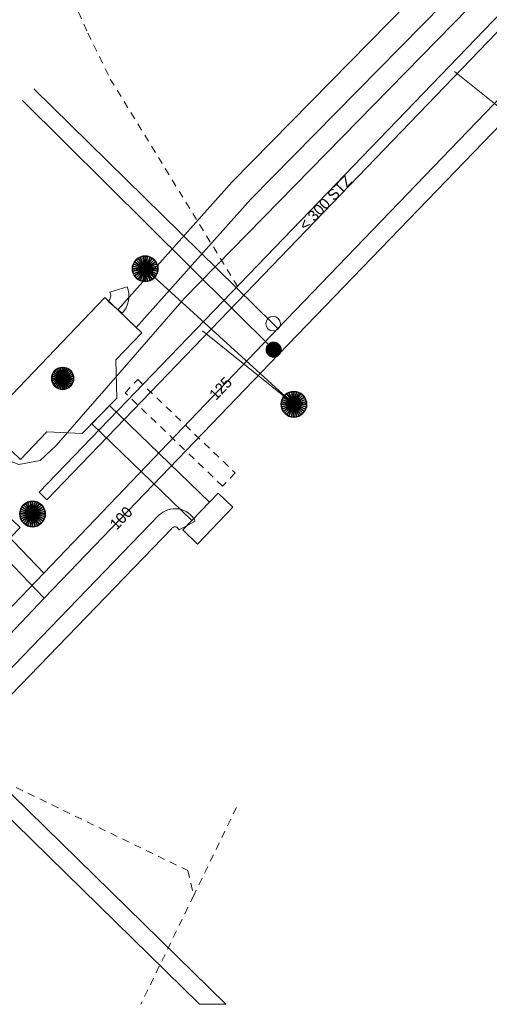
# Model space of a CAD drawing. Header units: metres. Extents: x 2695560 to 2696939, y 1260529 to 1262050.
# Tile 5 of 256: x 2695727 to 2695740, y 1260830 to 1260857. Entities that reach past the tile are written whole.
import ezdxf

# ---------------------------------------------------------------- set-up
doc = ezdxf.new("R2010")
doc.units = ezdxf.units.M
doc.linetypes.add('AUSGEZOGEN', pattern=[0])
doc.linetypes.add('VERDECKT2_S2', pattern=[0.36, 0.2, -0.16])
for name, color, linetype, lineweight in [('XR$2$ABW-Linie-M-ungenau-tot', 6, 'AUSGEZOGEN', 18), ('XR$2$ABW-Linie-R-genau', 4, 'AUSGEZOGEN', 18), ('XR$2$ABW-Linie-R-ungenau', 4, 'VERDECKT2_S2', 18), ('XR$2$ABW-LinieFlaeche-R-genau', 4, 'AUSGEZOGEN', 18), ('XR$2$ABW-Punkt', 6, 'AUSGEZOGEN', 18), ('XR$2$ELE-Flaeche-oberirdisch', 1, 'AUSGEZOGEN', 18), ('XR$2$ELE-LinieFlaeche-genau', 1, 'AUSGEZOGEN', 18), ('XR$2$ELE-LinieFlaeche-ungenau', 1, 'VERDECKT2_S2', 18), ('XR$2$ELE-Punkt', 1, 'AUSGEZOGEN', 18), ('XR$2$GAS-Linie-genau', 12, 'AUSGEZOGEN', 18), ('XR$2$GAS-Punkt', 12, 'AUSGEZOGEN', 18), ('XR$2$KOM-Linie-U-genau', 91, 'AUSGEZOGEN', 18), ('XR$2$WAS-Linie-genau', 5, 'AUSGEZOGEN', 18), ('XR$2$WAS-Punkt', 5, 'AUSGEZOGEN', 18), ('XR$2$WEI-Text', 59, 'AUSGEZOGEN', 18)]:
    doc.layers.add(name, color=color, linetype=linetype, lineweight=lineweight)
doc.styles.add('TXT', font='txt')

# ---------------------------------------------------------------- blocks, each defined once
blk = doc.blocks.new('GAS-ABSPERRORGAN')
at = {"layer": 'XR$2$GAS-Punkt', "linetype": 'AUSGEZOGEN', "lineweight": 25, "transparency": 33554687}
blk.add_line((0, 200, 2500), (0, -200, 2500), dxfattribs=at)
for points in [[(-196, 39, 2500), (0, 0, 2500), (-200, 0, 2500)], [(-196, 39), (0, 0), (-200, 0)], [(-196, 39, 2500), (-196, 39), (-200, 0), (-200, 0, 2500)], [(-200, 0, 2500), (0, 0, 2500), (-196, -39, 2500)], [(-200, 0), (0, 0), (-196, -39)], [(-185, 77, 2500), (0, 0, 2500), (-196, 39, 2500)], [(-185, 77), (0, 0), (-196, 39)], [(-185, 77, 2500), (-185, 77), (-196, 39), (-196, 39, 2500)], [(-196, -39, 2500), (0, 0, 2500), (-185, -77, 2500)], [(-196, -39), (0, 0), (-185, -77)], [(-166, 111, 2500), (0, 0, 2500), (-185, 77, 2500)], [(-166, 111), (0, 0), (-185, 77)], [(-166, 111, 2500), (-166, 111), (-185, 77), (-185, 77, 2500)], [(-185, -77, 2500), (0, 0, 2500), (-166, -111, 2500)], [(-185, -77), (0, 0), (-166, -111)], [(-141, 141, 2500), (0, 0, 2500), (-166, 111, 2500)], [(-141, 141), (0, 0), (-166, 111)], [(-141, 141, 2500), (-141, 141), (-166, 111), (-166, 111, 2500)], [(-166, -111, 2500), (0, 0, 2500), (-141, -141, 2500)], [(-166, -111), (0, 0), (-141, -141)], [(-111, 166, 2500), (0, 0, 2500), (-141, 141, 2500)], [(-111, 166), (0, 0), (-141, 141)], [(-111, 166, 2500), (-111, 166), (-141, 141), (-141, 141, 2500)], [(-141, -141, 2500), (0, 0, 2500), (-111, -166, 2500)], [(-141, -141), (0, 0), (-111, -166)], [(-77, 185, 2500), (0, 0, 2500), (-111, 166, 2500)], [(-77, 185), (0, 0), (-111, 166)], [(-77, 185, 2500), (-77, 185), (-111, 166), (-111, 166, 2500)], [(-111, -166, 2500), (0, 0, 2500), (-77, -185, 2500)], [(-111, -166), (0, 0), (-77, -185)], [(-39, 196, 2500), (0, 0, 2500), (-77, 185, 2500)], [(-39, 196), (0, 0), (-77, 185)], [(-39, 196, 2500), (-39, 196), (-77, 185), (-77, 185, 2500)], [(-77, -185, 2500), (0, 0, 2500), (-39, -196, 2500)], [(-77, -185), (0, 0), (-39, -196)], [(0, 200, 2500), (0, 0, 2500), (-39, 196, 2500)], [(0, 200), (0, 0), (-39, 196)], [(0, 200, 2500), (0, 200), (-39, 196), (-39, 196, 2500)], [(-39, -196, 2500), (0, 0, 2500), (0, -200, 2500)], [(-39, -196), (0, 0), (0, -200)], [(39, 196, 2500), (0, 0, 2500), (0, 200, 2500)], [(39, 196), (0, 0), (0, 200)], [(39, 196, 2500), (39, 196), (0, 200), (0, 200, 2500)], [(77, 185, 2500), (0, 0, 2500), (39, 196, 2500)], [(77, 185), (0, 0), (39, 196)], [(111, 166, 2500), (0, 0, 2500), (77, 185, 2500)], [(111, 166), (0, 0), (77, 185)], [(141, 141, 2500), (0, 0, 2500), (111, 166, 2500)], [(141, 141), (0, 0), (111, 166)], [(166, 111, 2500), (0, 0, 2500), (141, 141, 2500)], [(166, 111), (0, 0), (141, 141)], [(185, 77, 2500), (0, 0, 2500), (166, 111, 2500)], [(185, 77), (0, 0), (166, 111)], [(196, 39, 2500), (0, 0, 2500), (185, 77, 2500)], [(196, 39), (0, 0), (185, 77)], [(200, 0, 2500), (0, 0, 2500), (196, 39, 2500)], [(200, 0), (0, 0), (196, 39)], [(0, -200, 2500), (0, 0, 2500), (39, -196, 2500)], [(39, -196, 2500), (0, 0, 2500), (77, -185, 2500)], [(77, -185, 2500), (0, 0, 2500), (111, -166, 2500)], [(111, -166, 2500), (0, 0, 2500), (141, -141, 2500)], [(141, -141, 2500), (0, 0, 2500), (166, -111, 2500)], [(166, -111, 2500), (0, 0, 2500), (185, -77, 2500)], [(185, -77, 2500), (0, 0, 2500), (196, -39, 2500)], [(196, -39, 2500), (0, 0, 2500), (200, 0, 2500)], [(0, -200), (0, 0), (39, -196)], [(39, -196), (0, 0), (77, -185)], [(77, -185), (0, 0), (111, -166)], [(111, -166), (0, 0), (141, -141)], [(141, -141), (0, 0), (166, -111)], [(166, -111), (0, 0), (185, -77)], [(185, -77), (0, 0), (196, -39)], [(196, -39), (0, 0), (200, 0)], [(77, 185, 2500), (77, 185), (39, 196), (39, 196, 2500)], [(111, 166, 2500), (111, 166), (77, 185), (77, 185, 2500)], [(141, 141, 2500), (141, 141), (111, 166), (111, 166, 2500)], [(166, 111, 2500), (166, 111), (141, 141), (141, 141, 2500)], [(185, 77, 2500), (185, 77), (166, 111), (166, 111, 2500)], [(196, 39, 2500), (196, 39), (185, 77), (185, 77, 2500)], [(200, 0, 2500), (200, 0), (196, 39), (196, 39, 2500)], [(-200, 0, 2500), (-200, 0), (-196, -39), (-196, -39, 2500)], [(-196, -39, 2500), (-196, -39), (-185, -77), (-185, -77, 2500)], [(-185, -77, 2500), (-185, -77), (-166, -111), (-166, -111, 2500)], [(-166, -111, 2500), (-166, -111), (-141, -141), (-141, -141, 2500)], [(-141, -141, 2500), (-141, -141), (-111, -166), (-111, -166, 2500)], [(-111, -166, 2500), (-111, -166), (-77, -185), (-77, -185, 2500)], [(-77, -185, 2500), (-77, -185), (-39, -196), (-39, -196, 2500)], [(-39, -196, 2500), (-39, -196), (0, -200), (0, -200, 2500)], [(0, -200, 2500), (0, -200), (39, -196), (39, -196, 2500)], [(39, -196, 2500), (39, -196), (77, -185), (77, -185, 2500)], [(77, -185, 2500), (77, -185), (111, -166), (111, -166, 2500)], [(111, -166, 2500), (111, -166), (141, -141), (141, -141, 2500)], [(141, -141, 2500), (141, -141), (166, -111), (166, -111, 2500)], [(166, -111, 2500), (166, -111), (185, -77), (185, -77, 2500)], [(185, -77, 2500), (185, -77), (196, -39), (196, -39, 2500)], [(196, -39, 2500), (196, -39), (200, 0), (200, 0, 2500)]]:
    blk.add_3dface(points, dxfattribs=at)
blk = doc.blocks.new('ELE-SCHACHT_RUND')
at = {"layer": 'XR$2$ELE-Punkt', "linetype": 'AUSGEZOGEN', "lineweight": 25, "transparency": 33554687}
for points in [[(-115, 277, 2500), (0, 0, 2500), (-167, 249, 2500)], [(-115, 277), (0, 0), (-167, 249)], [(-115, 277, 2500), (-115, 277), (-167, 249), (-167, 249, 2500)], [(-59, 294, 2500), (0, 0, 2500), (-115, 277, 2500)], [(-59, 294), (0, 0), (-115, 277)], [(-59, 294, 2500), (-59, 294), (-115, 277), (-115, 277, 2500)], [(0, 300, 2500), (0, 0, 2500), (-59, 294, 2500)], [(0, 300), (0, 0), (-59, 294)], [(0, 300, 2500), (0, 300), (-59, 294), (-59, 294, 2500)], [(59, 294, 2500), (0, 0, 2500), (0, 300, 2500)], [(59, 294), (0, 0), (0, 300)], [(59, 294, 2500), (59, 294), (0, 300), (0, 300, 2500)], [(115, 277, 2500), (0, 0, 2500), (59, 294, 2500)], [(115, 277), (0, 0), (59, 294)], [(167, 249, 2500), (0, 0, 2500), (115, 277, 2500)], [(167, 249), (0, 0), (115, 277)], [(115, 277, 2500), (115, 277), (59, 294), (59, 294, 2500)], [(167, 249, 2500), (167, 249), (115, 277), (115, 277, 2500)], [(-294, 59, 2500), (0, 0, 2500), (-300, 0, 2500)], [(-294, 59), (0, 0), (-300, 0)], [(-294, 59, 2500), (-294, 59), (-300, 0), (-300, 0, 2500)], [(-300, 0, 2500), (0, 0, 2500), (-294, -59, 2500)], [(-300, 0), (0, 0), (-294, -59)], [(-277, 115, 2500), (0, 0, 2500), (-294, 59, 2500)], [(-277, 115), (0, 0), (-294, 59)], [(-277, 115, 2500), (-277, 115), (-294, 59), (-294, 59, 2500)], [(-294, -59, 2500), (0, 0, 2500), (-277, -115, 2500)], [(-294, -59), (0, 0), (-277, -115)], [(-249, 167, 2500), (0, 0, 2500), (-277, 115, 2500)], [(-249, 167), (0, 0), (-277, 115)], [(-249, 167, 2500), (-249, 167), (-277, 115), (-277, 115, 2500)], [(-277, -115, 2500), (0, 0, 2500), (-249, -167, 2500)], [(-277, -115), (0, 0), (-249, -167)], [(-212, 212, 2500), (0, 0, 2500), (-249, 167, 2500)], [(-212, 212), (0, 0), (-249, 167)], [(-212, 212, 2500), (-212, 212), (-249, 167), (-249, 167, 2500)], [(-249, -167, 2500), (0, 0, 2500), (-212, -212, 2500)], [(-249, -167), (0, 0), (-212, -212)], [(-167, 249, 2500), (0, 0, 2500), (-212, 212, 2500)], [(-167, 249), (0, 0), (-212, 212)], [(-167, 249, 2500), (-167, 249), (-212, 212), (-212, 212, 2500)], [(-212, -212, 2500), (0, 0, 2500), (-167, -249, 2500)], [(-212, -212), (0, 0), (-167, -249)], [(-167, -249, 2500), (0, 0, 2500), (-115, -277, 2500)], [(-167, -249), (0, 0), (-115, -277)], [(-115, -277, 2500), (0, 0, 2500), (-59, -294, 2500)], [(-115, -277), (0, 0), (-59, -294)], [(-59, -294, 2500), (0, 0, 2500), (0, -300, 2500)], [(-59, -294), (0, 0), (0, -300)], [(212, 212, 2500), (0, 0, 2500), (167, 249, 2500)], [(212, 212), (0, 0), (167, 249)], [(249, 167, 2500), (0, 0, 2500), (212, 212, 2500)], [(249, 167), (0, 0), (212, 212)], [(277, 115, 2500), (0, 0, 2500), (249, 167, 2500)], [(277, 115), (0, 0), (249, 167)], [(294, 59, 2500), (0, 0, 2500), (277, 115, 2500)], [(294, 59), (0, 0), (277, 115)], [(300, 0, 2500), (0, 0, 2500), (294, 59, 2500)], [(300, 0), (0, 0), (294, 59)], [(0, -300, 2500), (0, 0, 2500), (59, -294, 2500)], [(59, -294, 2500), (0, 0, 2500), (115, -277, 2500)], [(115, -277, 2500), (0, 0, 2500), (167, -249, 2500)], [(167, -249, 2500), (0, 0, 2500), (212, -212, 2500)], [(212, -212, 2500), (0, 0, 2500), (249, -167, 2500)], [(249, -167, 2500), (0, 0, 2500), (277, -115, 2500)], [(277, -115, 2500), (0, 0, 2500), (294, -59, 2500)], [(294, -59, 2500), (0, 0, 2500), (300, 0, 2500)], [(0, -300), (0, 0), (59, -294)], [(59, -294), (0, 0), (115, -277)], [(115, -277), (0, 0), (167, -249)], [(167, -249), (0, 0), (212, -212)], [(212, -212), (0, 0), (249, -167)], [(249, -167), (0, 0), (277, -115)], [(277, -115), (0, 0), (294, -59)], [(294, -59), (0, 0), (300, 0)], [(212, 212, 2500), (212, 212), (167, 249), (167, 249, 2500)], [(249, 167, 2500), (249, 167), (212, 212), (212, 212, 2500)], [(277, 115, 2500), (277, 115), (249, 167), (249, 167, 2500)], [(294, 59, 2500), (294, 59), (277, 115), (277, 115, 2500)], [(300, 0, 2500), (300, 0), (294, 59), (294, 59, 2500)], [(-300, 0, 2500), (-300, 0), (-294, -59), (-294, -59, 2500)], [(-294, -59, 2500), (-294, -59), (-277, -115), (-277, -115, 2500)], [(-277, -115, 2500), (-277, -115), (-249, -167), (-249, -167, 2500)], [(-249, -167, 2500), (-249, -167), (-212, -212), (-212, -212, 2500)], [(-212, -212, 2500), (-212, -212), (-167, -249), (-167, -249, 2500)], [(-167, -249, 2500), (-167, -249), (-115, -277), (-115, -277, 2500)], [(115, -277, 2500), (115, -277), (167, -249), (167, -249, 2500)], [(167, -249, 2500), (167, -249), (212, -212), (212, -212, 2500)], [(212, -212, 2500), (212, -212), (249, -167), (249, -167, 2500)], [(249, -167, 2500), (249, -167), (277, -115), (277, -115, 2500)], [(277, -115, 2500), (277, -115), (294, -59), (294, -59, 2500)], [(294, -59, 2500), (294, -59), (300, 0), (300, 0, 2500)], [(-115, -277, 2500), (-115, -277), (-59, -294), (-59, -294, 2500)], [(-59, -294, 2500), (-59, -294), (0, -300), (0, -300, 2500)], [(0, -300, 2500), (0, -300), (59, -294), (59, -294, 2500)], [(59, -294, 2500), (59, -294), (115, -277), (115, -277, 2500)]]:
    blk.add_3dface(points, dxfattribs=at)
blk = doc.blocks.new('WAS-ABSPERRORGAN')
at = {"layer": 'XR$2$WAS-Punkt', "linetype": 'AUSGEZOGEN', "transparency": 33554687}
for p, q in [((0, 200, 2500), (0, -200, 2500)), ((0, 0), (0, 0))]:
    blk.add_line(p, q, dxfattribs=at)
blk.add_circle((0, 0, 502500), 200, dxfattribs=at)
blk = doc.blocks.new('ABW-KONTROLLSCHACHT')
at = {"layer": 'XR$2$ABW-Punkt', "linetype": 'AUSGEZOGEN', "lineweight": 25, "transparency": 33554687}
for points in [[(-194, 291, 2500), (0, 0, 2500), (-247, 247, 2500)], [(-194, 291), (0, 0), (-247, 247)], [(-194, 291, 2500), (-194, 291), (-247, 247), (-247, 247, 2500)], [(-134, 323, 2500), (0, 0, 2500), (-194, 291, 2500)], [(-134, 323), (0, 0), (-194, 291)], [(-134, 323, 2500), (-134, 323), (-194, 291), (-194, 291, 2500)], [(-68, 343, 2500), (0, 0, 2500), (-134, 323, 2500)], [(-68, 343), (0, 0), (-134, 323)], [(-68, 343, 2500), (-68, 343), (-134, 323), (-134, 323, 2500)], [(0, 350, 2500), (0, 0, 2500), (-68, 343, 2500)], [(0, 350), (0, 0), (-68, 343)], [(0, 350, 2500), (0, 350), (-68, 343), (-68, 343, 2500)], [(68, 343, 2500), (0, 0, 2500), (0, 350, 2500)], [(68, 343), (0, 0), (0, 350)], [(68, 343, 2500), (68, 343), (0, 350), (0, 350, 2500)], [(134, 323, 2500), (0, 0, 2500), (68, 343, 2500)], [(134, 323), (0, 0), (68, 343)], [(194, 291, 2500), (0, 0, 2500), (134, 323, 2500)], [(194, 291), (0, 0), (134, 323)], [(247, 247, 2500), (0, 0, 2500), (194, 291, 2500)], [(247, 247), (0, 0), (194, 291)], [(134, 323, 2500), (134, 323), (68, 343), (68, 343, 2500)], [(194, 291, 2500), (194, 291), (134, 323), (134, 323, 2500)], [(247, 247, 2500), (247, 247), (194, 291), (194, 291, 2500)], [(-343, 68, 2500), (0, 0, 2500), (-350, 0, 2500)], [(-343, 68), (0, 0), (-350, 0)], [(-343, 68, 2500), (-343, 68), (-350, 0), (-350, 0, 2500)], [(-350, 0, 2500), (0, 0, 2500), (-343, -68, 2500)], [(-350, 0), (0, 0), (-343, -68)], [(-323, 134, 2500), (0, 0, 2500), (-343, 68, 2500)], [(-323, 134), (0, 0), (-343, 68)], [(-323, 134, 2500), (-323, 134), (-343, 68), (-343, 68, 2500)], [(-343, -68, 2500), (0, 0, 2500), (-323, -134, 2500)], [(-343, -68), (0, 0), (-323, -134)], [(-291, 194, 2500), (0, 0, 2500), (-323, 134, 2500)], [(-291, 194), (0, 0), (-323, 134)], [(-291, 194, 2500), (-291, 194), (-323, 134), (-323, 134, 2500)], [(-323, -134, 2500), (0, 0, 2500), (-291, -194, 2500)], [(-323, -134), (0, 0), (-291, -194)], [(-247, 247, 2500), (0, 0, 2500), (-291, 194, 2500)], [(-247, 247), (0, 0), (-291, 194)], [(-247, 247, 2500), (-247, 247), (-291, 194), (-291, 194, 2500)], [(-291, -194, 2500), (0, 0, 2500), (-247, -247, 2500)], [(-291, -194), (0, 0), (-247, -247)], [(-247, -247, 2500), (0, 0, 2500), (-194, -291, 2500)], [(-247, -247), (0, 0), (-194, -291)], [(-194, -291, 2500), (0, 0, 2500), (-134, -323, 2500)], [(-194, -291), (0, 0), (-134, -323)], [(-134, -323, 2500), (0, 0, 2500), (-68, -343, 2500)], [(-134, -323), (0, 0), (-68, -343)], [(-68, -343, 2500), (0, 0, 2500), (0, -350, 2500)], [(-68, -343), (0, 0), (0, -350)], [(291, 194, 2500), (0, 0, 2500), (247, 247, 2500)], [(291, 194), (0, 0), (247, 247)], [(323, 134, 2500), (0, 0, 2500), (291, 194, 2500)], [(323, 134), (0, 0), (291, 194)], [(343, 68, 2500), (0, 0, 2500), (323, 134, 2500)], [(343, 68), (0, 0), (323, 134)], [(350, 0, 2500), (0, 0, 2500), (343, 68, 2500)], [(350, 0), (0, 0), (343, 68)], [(0, -350, 2500), (0, 0, 2500), (68, -343, 2500)], [(68, -343, 2500), (0, 0, 2500), (134, -323, 2500)], [(134, -323, 2500), (0, 0, 2500), (194, -291, 2500)], [(194, -291, 2500), (0, 0, 2500), (247, -247, 2500)], [(247, -247, 2500), (0, 0, 2500), (291, -194, 2500)], [(291, -194, 2500), (0, 0, 2500), (323, -134, 2500)], [(323, -134, 2500), (0, 0, 2500), (343, -68, 2500)], [(343, -68, 2500), (0, 0, 2500), (350, 0, 2500)], [(0, -350), (0, 0), (68, -343)], [(68, -343), (0, 0), (134, -323)], [(134, -323), (0, 0), (194, -291)], [(194, -291), (0, 0), (247, -247)], [(247, -247), (0, 0), (291, -194)], [(291, -194), (0, 0), (323, -134)], [(323, -134), (0, 0), (343, -68)], [(343, -68), (0, 0), (350, 0)], [(291, 194, 2500), (291, 194), (247, 247), (247, 247, 2500)], [(323, 134, 2500), (323, 134), (291, 194), (291, 194, 2500)], [(343, 68, 2500), (343, 68), (323, 134), (323, 134, 2500)], [(350, 0, 2500), (350, 0), (343, 68), (343, 68, 2500)], [(-350, 0, 2500), (-350, 0), (-343, -68), (-343, -68, 2500)], [(-343, -68, 2500), (-343, -68), (-323, -134), (-323, -134, 2500)], [(-323, -134, 2500), (-323, -134), (-291, -194), (-291, -194, 2500)], [(-291, -194, 2500), (-291, -194), (-247, -247), (-247, -247, 2500)], [(-247, -247, 2500), (-247, -247), (-194, -291), (-194, -291, 2500)], [(194, -291, 2500), (194, -291), (247, -247), (247, -247, 2500)], [(247, -247, 2500), (247, -247), (291, -194), (291, -194, 2500)], [(291, -194, 2500), (291, -194), (323, -134), (323, -134, 2500)], [(323, -134, 2500), (323, -134), (343, -68), (343, -68, 2500)], [(343, -68, 2500), (343, -68), (350, 0), (350, 0, 2500)], [(-194, -291, 2500), (-194, -291), (-134, -323), (-134, -323, 2500)], [(-134, -323, 2500), (-134, -323), (-68, -343), (-68, -343, 2500)], [(-68, -343, 2500), (-68, -343), (0, -350), (0, -350, 2500)], [(0, -350, 2500), (0, -350), (68, -343), (68, -343, 2500)], [(68, -343, 2500), (68, -343), (134, -323), (134, -323, 2500)], [(134, -323, 2500), (134, -323), (194, -291), (194, -291, 2500)]]:
    blk.add_3dface(points, dxfattribs=at)
blk = doc.blocks.new('ABW-EINLAUFSCHACHT_RUND')
at = {"layer": 'XR$2$ABW-Linie-M-ungenau-tot', "linetype": 'AUSGEZOGEN', "lineweight": 25, "transparency": 33554687}
for points in [[(-147, 29, 2500), (0, 0, 2500), (-150, 0, 2500)], [(-147, 29), (0, 0), (-150, 0)], [(-147, 29, 2500), (-147, 29), (-150, 0), (-150, 0, 2500)], [(-150, 0, 2500), (0, 0, 2500), (-147, -29, 2500)], [(-150, 0), (0, 0), (-147, -29)], [(-150, 0, 2500), (-150, 0), (-147, -29), (-147, -29, 2500)], [(-139, 57, 2500), (0, 0, 2500), (-147, 29, 2500)], [(-139, 57), (0, 0), (-147, 29)], [(-139, 57, 2500), (-139, 57), (-147, 29), (-147, 29, 2500)], [(-147, -29, 2500), (0, 0, 2500), (-139, -57, 2500)], [(-147, -29), (0, 0), (-139, -57)], [(-125, 83, 2500), (0, 0, 2500), (-139, 57, 2500)], [(-125, 83), (0, 0), (-139, 57)], [(-125, 83, 2500), (-125, 83), (-139, 57), (-139, 57, 2500)], [(-139, -57, 2500), (0, 0, 2500), (-125, -83, 2500)], [(-139, -57), (0, 0), (-125, -83)], [(-106, 106, 2500), (0, 0, 2500), (-125, 83, 2500)], [(-106, 106), (0, 0), (-125, 83)], [(-106, 106, 2500), (-106, 106), (-125, 83), (-125, 83, 2500)], [(-125, -83, 2500), (0, 0, 2500), (-106, -106, 2500)], [(-125, -83), (0, 0), (-106, -106)], [(-83, 125, 2500), (0, 0, 2500), (-106, 106, 2500)], [(-83, 125), (0, 0), (-106, 106)], [(-83, 125, 2500), (-83, 125), (-106, 106), (-106, 106, 2500)], [(-106, -106, 2500), (0, 0, 2500), (-83, -125, 2500)], [(-106, -106), (0, 0), (-83, -125)], [(-57, 139, 2500), (0, 0, 2500), (-83, 125, 2500)], [(-57, 139), (0, 0), (-83, 125)], [(-57, 139, 2500), (-57, 139), (-83, 125), (-83, 125, 2500)], [(-83, -125, 2500), (0, 0, 2500), (-57, -139, 2500)], [(-83, -125), (0, 0), (-57, -139)], [(-29, 147, 2500), (0, 0, 2500), (-57, 139, 2500)], [(-29, 147), (0, 0), (-57, 139)], [(-29, 147, 2500), (-29, 147), (-57, 139), (-57, 139, 2500)], [(-57, -139, 2500), (0, 0, 2500), (-29, -147, 2500)], [(-57, -139), (0, 0), (-29, -147)], [(0, 150, 2500), (0, 0, 2500), (-29, 147, 2500)], [(0, 150), (0, 0), (-29, 147)], [(0, 150, 2500), (0, 150), (-29, 147), (-29, 147, 2500)], [(-29, -147, 2500), (0, 0, 2500), (0, -150, 2500)], [(-29, -147), (0, 0), (0, -150)], [(29, 147, 2500), (0, 0, 2500), (0, 150, 2500)], [(29, 147), (0, 0), (0, 150)], [(29, 147, 2500), (29, 147), (0, 150), (0, 150, 2500)], [(57, 139, 2500), (0, 0, 2500), (29, 147, 2500)], [(57, 139), (0, 0), (29, 147)], [(83, 125, 2500), (0, 0, 2500), (57, 139, 2500)], [(83, 125), (0, 0), (57, 139)], [(106, 106, 2500), (0, 0, 2500), (83, 125, 2500)], [(106, 106), (0, 0), (83, 125)], [(125, 83, 2500), (0, 0, 2500), (106, 106, 2500)], [(125, 83), (0, 0), (106, 106)], [(139, 57, 2500), (0, 0, 2500), (125, 83, 2500)], [(139, 57), (0, 0), (125, 83)], [(147, 29, 2500), (0, 0, 2500), (139, 57, 2500)], [(147, 29), (0, 0), (139, 57)], [(150, 0, 2500), (0, 0, 2500), (147, 29, 2500)], [(150, 0), (0, 0), (147, 29)], [(0, -150, 2500), (0, 0, 2500), (29, -147, 2500)], [(29, -147, 2500), (0, 0, 2500), (57, -139, 2500)], [(57, -139, 2500), (0, 0, 2500), (83, -125, 2500)], [(83, -125, 2500), (0, 0, 2500), (106, -106, 2500)], [(106, -106, 2500), (0, 0, 2500), (125, -83, 2500)], [(125, -83, 2500), (0, 0, 2500), (139, -57, 2500)], [(139, -57, 2500), (0, 0, 2500), (147, -29, 2500)], [(147, -29, 2500), (0, 0, 2500), (150, 0, 2500)], [(0, -150), (0, 0), (29, -147)], [(29, -147), (0, 0), (57, -139)], [(57, -139), (0, 0), (83, -125)], [(83, -125), (0, 0), (106, -106)], [(106, -106), (0, 0), (125, -83)], [(125, -83), (0, 0), (139, -57)], [(139, -57), (0, 0), (147, -29)], [(147, -29), (0, 0), (150, 0)], [(57, 139, 2500), (57, 139), (29, 147), (29, 147, 2500)], [(83, 125, 2500), (83, 125), (57, 139), (57, 139, 2500)], [(106, 106, 2500), (106, 106), (83, 125), (83, 125, 2500)], [(125, 83, 2500), (125, 83), (106, 106), (106, 106, 2500)], [(139, 57, 2500), (139, 57), (125, 83), (125, 83, 2500)], [(147, 29, 2500), (147, 29), (139, 57), (139, 57, 2500)], [(150, 0, 2500), (150, 0), (147, 29), (147, 29, 2500)], [(147, -29, 2500), (147, -29), (150, 0), (150, 0, 2500)], [(-147, -29, 2500), (-147, -29), (-139, -57), (-139, -57, 2500)], [(-139, -57, 2500), (-139, -57), (-125, -83), (-125, -83, 2500)], [(-125, -83, 2500), (-125, -83), (-106, -106), (-106, -106, 2500)], [(-106, -106, 2500), (-106, -106), (-83, -125), (-83, -125, 2500)], [(-83, -125, 2500), (-83, -125), (-57, -139), (-57, -139, 2500)], [(-57, -139, 2500), (-57, -139), (-29, -147), (-29, -147, 2500)], [(-29, -147, 2500), (-29, -147), (0, -150), (0, -150, 2500)], [(0, -150, 2500), (0, -150), (29, -147), (29, -147, 2500)], [(29, -147, 2500), (29, -147), (57, -139), (57, -139, 2500)], [(57, -139, 2500), (57, -139), (83, -125), (83, -125, 2500)], [(83, -125, 2500), (83, -125), (106, -106), (106, -106, 2500)], [(106, -106, 2500), (106, -106), (125, -83), (125, -83, 2500)], [(125, -83, 2500), (125, -83), (139, -57), (139, -57, 2500)], [(139, -57, 2500), (139, -57), (147, -29), (147, -29, 2500)]]:
    blk.add_3dface(points, dxfattribs=at)
blk = doc.blocks.new('ABW-SCHLAMMSAMMLER_RUND')
at = {"layer": 'XR$2$ABW-Punkt', "linetype": 'AUSGEZOGEN', "lineweight": 13, "transparency": 33554687}
for p, q in [((-70, 75, 2500), (70, 75, 2500)), ((-70, -75, 2500), (70, -75, 2500))]:
    blk.add_line(p, q, dxfattribs=at)
blk.add_polyline3d([(90, 0, 2500), (0, 0, 2500), (-90, 0, 2500)], dxfattribs=at)
at = {"layer": 'XR$2$ABW-Punkt', "linetype": 'AUSGEZOGEN', "lineweight": 25, "transparency": 33554687}
for points in [[(-147, 29, 2500), (0, 0, 2500), (-150, 0, 2500)], [(-147, 29), (0, 0), (-150, 0)], [(-147, 29, 2500), (-147, 29), (-150, 0), (-150, 0, 2500)], [(-150, 0, 2500), (0, 0, 2500), (-147, -29, 2500)], [(-150, 0), (0, 0), (-147, -29)], [(-139, 57, 2500), (0, 0, 2500), (-147, 29, 2500)], [(-139, 57), (0, 0), (-147, 29)], [(-139, 57, 2500), (-139, 57), (-147, 29), (-147, 29, 2500)], [(-147, -29, 2500), (0, 0, 2500), (-139, -57, 2500)], [(-147, -29), (0, 0), (-139, -57)], [(-125, 83, 2500), (0, 0, 2500), (-139, 57, 2500)], [(-125, 83), (0, 0), (-139, 57)], [(-125, 83, 2500), (-125, 83), (-139, 57), (-139, 57, 2500)], [(-139, -57, 2500), (0, 0, 2500), (-125, -83, 2500)], [(-139, -57), (0, 0), (-125, -83)], [(-106, 106, 2500), (0, 0, 2500), (-125, 83, 2500)], [(-106, 106), (0, 0), (-125, 83)], [(-106, 106, 2500), (-106, 106), (-125, 83), (-125, 83, 2500)], [(-125, -83, 2500), (0, 0, 2500), (-106, -106, 2500)], [(-125, -83), (0, 0), (-106, -106)], [(-83, 125, 2500), (0, 0, 2500), (-106, 106, 2500)], [(-83, 125), (0, 0), (-106, 106)], [(-83, 125, 2500), (-83, 125), (-106, 106), (-106, 106, 2500)], [(-106, -106, 2500), (0, 0, 2500), (-83, -125, 2500)], [(-106, -106), (0, 0), (-83, -125)], [(-57, 139, 2500), (0, 0, 2500), (-83, 125, 2500)], [(-57, 139), (0, 0), (-83, 125)], [(-57, 139, 2500), (-57, 139), (-83, 125), (-83, 125, 2500)], [(-83, -125, 2500), (0, 0, 2500), (-57, -139, 2500)], [(-83, -125), (0, 0), (-57, -139)], [(-29, 147, 2500), (0, 0, 2500), (-57, 139, 2500)], [(-29, 147), (0, 0), (-57, 139)], [(-29, 147, 2500), (-29, 147), (-57, 139), (-57, 139, 2500)], [(-57, -139, 2500), (0, 0, 2500), (-29, -147, 2500)], [(-57, -139), (0, 0), (-29, -147)], [(0, 150, 2500), (0, 0, 2500), (-29, 147, 2500)], [(0, 150), (0, 0), (-29, 147)], [(0, 150, 2500), (0, 150), (-29, 147), (-29, 147, 2500)], [(-29, -147, 2500), (0, 0, 2500), (0, -150, 2500)], [(-29, -147), (0, 0), (0, -150)], [(29, 147, 2500), (0, 0, 2500), (0, 150, 2500)], [(29, 147), (0, 0), (0, 150)], [(29, 147, 2500), (29, 147), (0, 150), (0, 150, 2500)], [(57, 139, 2500), (0, 0, 2500), (29, 147, 2500)], [(57, 139), (0, 0), (29, 147)], [(83, 125, 2500), (0, 0, 2500), (57, 139, 2500)], [(83, 125), (0, 0), (57, 139)], [(106, 106, 2500), (0, 0, 2500), (83, 125, 2500)], [(106, 106), (0, 0), (83, 125)], [(125, 83, 2500), (0, 0, 2500), (106, 106, 2500)], [(125, 83), (0, 0), (106, 106)], [(139, 57, 2500), (0, 0, 2500), (125, 83, 2500)], [(139, 57), (0, 0), (125, 83)], [(147, 29, 2500), (0, 0, 2500), (139, 57, 2500)], [(147, 29), (0, 0), (139, 57)], [(150, 0, 2500), (0, 0, 2500), (147, 29, 2500)], [(150, 0), (0, 0), (147, 29)], [(0, -150, 2500), (0, 0, 2500), (29, -147, 2500)], [(29, -147, 2500), (0, 0, 2500), (57, -139, 2500)], [(57, -139, 2500), (0, 0, 2500), (83, -125, 2500)], [(83, -125, 2500), (0, 0, 2500), (106, -106, 2500)], [(106, -106, 2500), (0, 0, 2500), (125, -83, 2500)], [(125, -83, 2500), (0, 0, 2500), (139, -57, 2500)], [(139, -57, 2500), (0, 0, 2500), (147, -29, 2500)], [(147, -29, 2500), (0, 0, 2500), (150, 0, 2500)], [(0, -150), (0, 0), (29, -147)], [(29, -147), (0, 0), (57, -139)], [(57, -139), (0, 0), (83, -125)], [(83, -125), (0, 0), (106, -106)], [(106, -106), (0, 0), (125, -83)], [(125, -83), (0, 0), (139, -57)], [(139, -57), (0, 0), (147, -29)], [(147, -29), (0, 0), (150, 0)], [(57, 139, 2500), (57, 139), (29, 147), (29, 147, 2500)], [(83, 125, 2500), (83, 125), (57, 139), (57, 139, 2500)], [(106, 106, 2500), (106, 106), (83, 125), (83, 125, 2500)], [(125, 83, 2500), (125, 83), (106, 106), (106, 106, 2500)], [(139, 57, 2500), (139, 57), (125, 83), (125, 83, 2500)], [(147, 29, 2500), (147, 29), (139, 57), (139, 57, 2500)], [(150, 0, 2500), (150, 0), (147, 29), (147, 29, 2500)], [(-150, 0, 2500), (-150, 0), (-147, -29), (-147, -29, 2500)], [(-147, -29, 2500), (-147, -29), (-139, -57), (-139, -57, 2500)], [(-139, -57, 2500), (-139, -57), (-125, -83), (-125, -83, 2500)], [(-125, -83, 2500), (-125, -83), (-106, -106), (-106, -106, 2500)], [(-106, -106, 2500), (-106, -106), (-83, -125), (-83, -125, 2500)], [(-83, -125, 2500), (-83, -125), (-57, -139), (-57, -139, 2500)], [(-57, -139, 2500), (-57, -139), (-29, -147), (-29, -147, 2500)], [(-29, -147, 2500), (-29, -147), (0, -150), (0, -150, 2500)], [(0, -150, 2500), (0, -150), (29, -147), (29, -147, 2500)], [(29, -147, 2500), (29, -147), (57, -139), (57, -139, 2500)], [(57, -139, 2500), (57, -139), (83, -125), (83, -125, 2500)], [(83, -125, 2500), (83, -125), (106, -106), (106, -106, 2500)], [(106, -106, 2500), (106, -106), (125, -83), (125, -83, 2500)], [(125, -83, 2500), (125, -83), (139, -57), (139, -57, 2500)], [(139, -57, 2500), (139, -57), (147, -29), (147, -29, 2500)], [(147, -29, 2500), (147, -29), (150, 0), (150, 0, 2500)]]:
    blk.add_3dface(points, dxfattribs=at)
blk = doc.blocks.new('ABW-DECKEL')
at = {"layer": 'XR$2$ABW-Punkt', "linetype": 'AUSGEZOGEN', "lineweight": 25, "transparency": 33554687}
for points in [[(-194, 291, 2500), (0, 0, 2500), (-247, 247, 2500)], [(-194, 291), (0, 0), (-247, 247)], [(-194, 291, 2500), (-194, 291), (-247, 247), (-247, 247, 2500)], [(-134, 323, 2500), (0, 0, 2500), (-194, 291, 2500)], [(-134, 323), (0, 0), (-194, 291)], [(-134, 323, 2500), (-134, 323), (-194, 291), (-194, 291, 2500)], [(-68, 343, 2500), (0, 0, 2500), (-134, 323, 2500)], [(-68, 343), (0, 0), (-134, 323)], [(-68, 343, 2500), (-68, 343), (-134, 323), (-134, 323, 2500)], [(0, 350, 2500), (0, 0, 2500), (-68, 343, 2500)], [(0, 350), (0, 0), (-68, 343)], [(0, 350, 2500), (0, 350), (-68, 343), (-68, 343, 2500)], [(68, 343, 2500), (0, 0, 2500), (0, 350, 2500)], [(68, 343), (0, 0), (0, 350)], [(68, 343, 2500), (68, 343), (0, 350), (0, 350, 2500)], [(134, 323, 2500), (0, 0, 2500), (68, 343, 2500)], [(134, 323), (0, 0), (68, 343)], [(194, 291, 2500), (0, 0, 2500), (134, 323, 2500)], [(194, 291), (0, 0), (134, 323)], [(247, 247, 2500), (0, 0, 2500), (194, 291, 2500)], [(247, 247), (0, 0), (194, 291)], [(134, 323, 2500), (134, 323), (68, 343), (68, 343, 2500)], [(194, 291, 2500), (194, 291), (134, 323), (134, 323, 2500)], [(247, 247, 2500), (247, 247), (194, 291), (194, 291, 2500)], [(-343, 68, 2500), (0, 0, 2500), (-350, 0, 2500)], [(-343, 68), (0, 0), (-350, 0)], [(-343, 68, 2500), (-343, 68), (-350, 0), (-350, 0, 2500)], [(-350, 0, 2500), (0, 0, 2500), (-343, -68, 2500)], [(-350, 0), (0, 0), (-343, -68)], [(-323, 134, 2500), (0, 0, 2500), (-343, 68, 2500)], [(-323, 134), (0, 0), (-343, 68)], [(-323, 134, 2500), (-323, 134), (-343, 68), (-343, 68, 2500)], [(-343, -68, 2500), (0, 0, 2500), (-323, -134, 2500)], [(-343, -68), (0, 0), (-323, -134)], [(-291, 194, 2500), (0, 0, 2500), (-323, 134, 2500)], [(-291, 194), (0, 0), (-323, 134)], [(-291, 194, 2500), (-291, 194), (-323, 134), (-323, 134, 2500)], [(-323, -134, 2500), (0, 0, 2500), (-291, -194, 2500)], [(-323, -134), (0, 0), (-291, -194)], [(-247, 247, 2500), (0, 0, 2500), (-291, 194, 2500)], [(-247, 247), (0, 0), (-291, 194)], [(-247, 247, 2500), (-247, 247), (-291, 194), (-291, 194, 2500)], [(-291, -194, 2500), (0, 0, 2500), (-247, -247, 2500)], [(-291, -194), (0, 0), (-247, -247)], [(-247, -247, 2500), (0, 0, 2500), (-194, -291, 2500)], [(-247, -247), (0, 0), (-194, -291)], [(-194, -291, 2500), (0, 0, 2500), (-134, -323, 2500)], [(-194, -291), (0, 0), (-134, -323)], [(-134, -323, 2500), (0, 0, 2500), (-68, -343, 2500)], [(-134, -323), (0, 0), (-68, -343)], [(-68, -343, 2500), (0, 0, 2500), (0, -350, 2500)], [(-68, -343), (0, 0), (0, -350)], [(291, 194, 2500), (0, 0, 2500), (247, 247, 2500)], [(291, 194), (0, 0), (247, 247)], [(323, 134, 2500), (0, 0, 2500), (291, 194, 2500)], [(323, 134), (0, 0), (291, 194)], [(343, 68, 2500), (0, 0, 2500), (323, 134, 2500)], [(343, 68), (0, 0), (323, 134)], [(350, 0, 2500), (0, 0, 2500), (343, 68, 2500)], [(350, 0), (0, 0), (343, 68)], [(0, -350, 2500), (0, 0, 2500), (68, -343, 2500)], [(68, -343, 2500), (0, 0, 2500), (134, -323, 2500)], [(134, -323, 2500), (0, 0, 2500), (194, -291, 2500)], [(194, -291, 2500), (0, 0, 2500), (247, -247, 2500)], [(247, -247, 2500), (0, 0, 2500), (291, -194, 2500)], [(291, -194, 2500), (0, 0, 2500), (323, -134, 2500)], [(323, -134, 2500), (0, 0, 2500), (343, -68, 2500)], [(343, -68, 2500), (0, 0, 2500), (350, 0, 2500)], [(0, -350), (0, 0), (68, -343)], [(68, -343), (0, 0), (134, -323)], [(134, -323), (0, 0), (194, -291)], [(194, -291), (0, 0), (247, -247)], [(247, -247), (0, 0), (291, -194)], [(291, -194), (0, 0), (323, -134)], [(323, -134), (0, 0), (343, -68)], [(343, -68), (0, 0), (350, 0)], [(291, 194, 2500), (291, 194), (247, 247), (247, 247, 2500)], [(323, 134, 2500), (323, 134), (291, 194), (291, 194, 2500)], [(343, 68, 2500), (343, 68), (323, 134), (323, 134, 2500)], [(350, 0, 2500), (350, 0), (343, 68), (343, 68, 2500)], [(-350, 0, 2500), (-350, 0), (-343, -68), (-343, -68, 2500)], [(-343, -68, 2500), (-343, -68), (-323, -134), (-323, -134, 2500)], [(-323, -134, 2500), (-323, -134), (-291, -194), (-291, -194, 2500)], [(-291, -194, 2500), (-291, -194), (-247, -247), (-247, -247, 2500)], [(-247, -247, 2500), (-247, -247), (-194, -291), (-194, -291, 2500)], [(194, -291, 2500), (194, -291), (247, -247), (247, -247, 2500)], [(247, -247, 2500), (247, -247), (291, -194), (291, -194, 2500)], [(291, -194, 2500), (291, -194), (323, -134), (323, -134, 2500)], [(323, -134, 2500), (323, -134), (343, -68), (343, -68, 2500)], [(343, -68, 2500), (343, -68), (350, 0), (350, 0, 2500)], [(-194, -291, 2500), (-194, -291), (-134, -323), (-134, -323, 2500)], [(-134, -323, 2500), (-134, -323), (-68, -343), (-68, -343, 2500)], [(-68, -343, 2500), (-68, -343), (0, -350), (0, -350, 2500)], [(0, -350, 2500), (0, -350), (68, -343), (68, -343, 2500)], [(68, -343, 2500), (68, -343), (134, -323), (134, -323, 2500)], [(134, -323, 2500), (134, -323), (194, -291), (194, -291, 2500)]]:
    blk.add_3dface(points, dxfattribs=at)

msp = doc.modelspace()

# ---------------------------------------------------------------- linework, layer by layer
at = {"layer": 'XR$2$ABW-Linie-R-genau', "linetype": 'AUSGEZOGEN', "transparency": 33554687}
for p, q in [((2695742.18, 1260853.401), (2695739.329, 1260855.693)), ((2695730.852, 1260850.282), (2695734.926, 1260846.569)), ((2695734.926, 1260846.569), (2695732.422, 1260848.585))]:
    msp.add_line(p, q, dxfattribs=at)
at = {"layer": 'XR$2$ABW-Linie-R-ungenau', "linetype": 'VERDECKT2_S2', "transparency": 33554687}
for p, q in [((2695728.738, 1260857.98), (2695729.283, 1260856.745)), ((2695733.352, 1260835.517), (2695732.182, 1260833.105)), ((2695732.182, 1260833.105), (2695730.733, 1260830.12))]:
    msp.add_line(p, q, dxfattribs=at)
for points in [[(2695729.283, 1260856.745), (2695729.897, 1260855.483), (2695733.438, 1260849.711)], [(2695726.668, 1260836.377), (2695732.019, 1260833.787), (2695732.182, 1260833.105)]]:
    msp.add_lwpolyline(points, dxfattribs=at)
at = {"layer": 'XR$2$ABW-LinieFlaeche-R-genau', "linetype": 'AUSGEZOGEN', "transparency": 33554687}
for points in [[(2695753.989, 1260870.792), (2695728.161, 1260843.947), (2695727.945, 1260844.155), (2695753.773, 1260871), (2695753.989, 1260870.792)], [(2695714.808, 1260830.12), (2695727.426, 1260843.193), (2695727.21, 1260843.401), (2695714.392, 1260830.12), (2695714.808, 1260830.12)]]:
    msp.add_lwpolyline(points, close=True, dxfattribs=at)
at = {"layer": 'XR$2$ELE-Flaeche-oberirdisch', "transparency": 33554687}
msp.add_lwpolyline([(2695751.654, 1260871.453), (2695739.686, 1260859.232), (2695733.237, 1260852.668), (2695730.103, 1260849.154), (2695730.609, 1260848.67), (2695730.609, 1260848.67), (2695733.749, 1260852.19), (2695740.186, 1260858.742), (2695752.158, 1260870.967)], dxfattribs=at)
for points in [[(2695726.427, 1260846.027), (2695727.439, 1260845.059), (2695728.16, 1260845.814), (2695729.129, 1260845.768), (2695730.075, 1260846.734), (2695730.045, 1260847.786), (2695730.756, 1260848.529), (2695729.744, 1260849.497), (2695726.427, 1260846.027)], [(2695729.877, 1260846.532), (2695729.387, 1260846.032), (2695732.129, 1260843.382), (2695732.613, 1260843.888), (2695729.877, 1260846.532)], [(2695733.256, 1260843.747), (2695732.85, 1260844.136), (2695731.884, 1260843.127), (2695732.289, 1260842.738), (2695733.256, 1260843.747)]]:
    msp.add_lwpolyline(points, close=True, dxfattribs=at)
at = {"layer": 'XR$2$ELE-LinieFlaeche-genau', "linetype": 'AUSGEZOGEN', "transparency": 33554687}
msp.add_lwpolyline([(2695729.837, 1260849.382), (2695729.869, 1260849.42), (2695729.885, 1260849.446), (2695729.896, 1260849.473), (2695729.904, 1260849.502), (2695729.908, 1260849.531), (2695729.907, 1260849.561), (2695729.901, 1260849.592), (2695729.887, 1260849.638), (2695730.363, 1260849.79), (2695730.389, 1260849.71), (2695730.405, 1260849.611), (2695730.408, 1260849.509), (2695730.396, 1260849.406), (2695730.37, 1260849.309), (2695730.329, 1260849.214), (2695730.275, 1260849.128), (2695730.223, 1260849.064), (2695729.837, 1260849.382)], close=True, dxfattribs=at)
for points in [[(2695726.389, 1260837.794), (2695731.578, 1260843.165), (2695731.595, 1260843.181), (2695731.607, 1260843.189), (2695731.617, 1260843.195), (2695731.631, 1260843.201), (2695731.646, 1260843.205), (2695731.656, 1260843.206), (2695731.672, 1260843.206), (2695731.687, 1260843.205), (2695731.699, 1260843.202), (2695731.715, 1260843.196), (2695731.726, 1260843.191), (2695731.738, 1260843.182), (2695731.749, 1260843.173), (2695731.759, 1260843.163), (2695731.766, 1260843.152), (2695731.779, 1260843.129), (2695732.219, 1260843.367), (2695732.19, 1260843.422), (2695732.145, 1260843.481), (2695732.095, 1260843.537), (2695732.038, 1260843.584), (2695731.976, 1260843.625), (2695731.909, 1260843.658), (2695731.841, 1260843.682), (2695731.767, 1260843.699), (2695731.694, 1260843.706), (2695731.622, 1260843.706), (2695731.544, 1260843.695), (2695731.473, 1260843.675), (2695731.405, 1260843.649), (2695731.339, 1260843.613), (2695731.279, 1260843.569), (2695731.23, 1260843.525), (2695726.023, 1260838.136)], [(2695725.904, 1260836.429), (2695732.344, 1260830.12), (2695733.058, 1260830.12), (2695726.294, 1260836.747)]]:
    msp.add_lwpolyline(points, dxfattribs=at)
at = {"layer": 'XR$2$ELE-LinieFlaeche-ungenau', "linetype": 'VERDECKT2_S2', "transparency": 33554687}
msp.add_lwpolyline([(2695732.973, 1260844.326), (2695730.301, 1260846.883), (2695730.647, 1260847.245), (2695733.319, 1260844.688), (2695732.973, 1260844.326)], close=True, dxfattribs=at)
at = {"layer": 'XR$2$GAS-Linie-genau', "linetype": 'AUSGEZOGEN', "transparency": 33554687}
for p, q in [((2695728.085, 1260841.257), (2695703.352, 1260866.975)), ((2695734.506, 1260847.932), (2695751.36, 1260865.427)), ((2695734.373, 1260848.064), (2695727.494, 1260854.897)), ((2695734.506, 1260847.932), (2695734.373, 1260848.064)), ((2695728.085, 1260841.257), (2695734.506, 1260847.932)), ((2695724.131, 1260837.077), (2695728.085, 1260841.257))]:
    msp.add_line(p, q, dxfattribs=at)
at = {"layer": 'XR$2$KOM-Linie-U-genau', "linetype": 'AUSGEZOGEN', "transparency": 33554687}
msp.add_lwpolyline([(2695742.756, 1260860.547), (2695731.922, 1260849.464), (2695730.156, 1260847.442), (2695728.41, 1260845.44), (2695727.975, 1260845.029), (2695727.393, 1260844.921), (2695726.973, 1260845.082), (2695726.641, 1260845.512), (2695726.066, 1260846.68), (2695725.562, 1260847.665), (2695715.223, 1260858.323), (2695714.171, 1260859.485), (2695710.526, 1260862.346)], dxfattribs=at)
at = {"layer": 'XR$2$WAS-Linie-genau', "linetype": 'AUSGEZOGEN', "transparency": 33554687}
for p, q in [((2695734.49, 1260848.647), (2695751.287, 1260866.124)), ((2695734.356, 1260848.778), (2695727.805, 1260855.22)), ((2695728.075, 1260841.94), (2695734.49, 1260848.647)), ((2695734.49, 1260848.647), (2695734.356, 1260848.778)), ((2695728.075, 1260841.94), (2695726.758, 1260843.309)), ((2695724.115, 1260837.808), (2695728.075, 1260841.94))]:
    msp.add_line(p, q, dxfattribs=at)

# ---------------------------------------------------------------- block references
at = {"layer": 'XR$2$ABW-Punkt', "color": 6, "linetype": 'AUSGEZOGEN', "lineweight": 18, "transparency": 33554687, "xscale": 0.001, "yscale": 0.001, "zscale": 0.001, "rotation": 360}
for name, p in [('ABW-DECKEL', (2695730.852, 1260850.282)), ('ABW-EINLAUFSCHACHT_RUND', (2695730.852, 1260850.282)), ('ABW-DECKEL', (2695734.926, 1260846.569)), ('ABW-SCHLAMMSAMMLER_RUND', (2695734.926, 1260846.569)), ('ABW-KONTROLLSCHACHT', (2695727.766, 1260843.562)), ('ABW-DECKEL', (2695727.766, 1260843.562))]:
    msp.add_blockref(name, p, dxfattribs=at)
at = {"layer": 'XR$2$ELE-Punkt', "color": 1, "linetype": 'AUSGEZOGEN', "lineweight": 18, "transparency": 33554687, "xscale": 0.001, "yscale": 0.001, "zscale": 0.001, "rotation": 270}
msp.add_blockref('ELE-SCHACHT_RUND', (2695728.592, 1260847.278), dxfattribs=at)
at = {"layer": 'XR$2$GAS-Punkt', "color": 12, "linetype": 'AUSGEZOGEN', "lineweight": 18, "transparency": 33554687, "xscale": 0.001, "yscale": 0.001, "zscale": 0.001, "rotation": 45.2}
msp.add_blockref('GAS-ABSPERRORGAN', (2695734.373, 1260848.064), dxfattribs=at)
at = {"layer": 'XR$2$WAS-Punkt', "color": 5, "linetype": 'AUSGEZOGEN', "lineweight": 18, "transparency": 33554687, "xscale": 0.001, "yscale": 0.001, "zscale": 0.001, "rotation": 45.5}
msp.add_blockref('WAS-ABSPERRORGAN', (2695734.356, 1260848.778), dxfattribs=at)

# ---------------------------------------------------------------- texts
at = {"layer": 'XR$2$WEI-Text', "transparency": 33554687, "char_height": 0.3, "attachment_point": 5, "style": 'TXT'}
for s, insert, width, rotation in [('\\W1.00;<\\~300\\~STZ', (2695735.794, 1260852.092), 2.62619, 46.5), ('\\W1.00;125', (2695732.918, 1260847.004), 0.9119, 46.3), ('\\W1.00;100', (2695730.194, 1260843.449), 0.9119, 46.2)]:
    msp.add_mtext(s, dxfattribs=dict(at, insert=insert, width=width, rotation=rotation))

doc.saveas('drawing.dxf')
